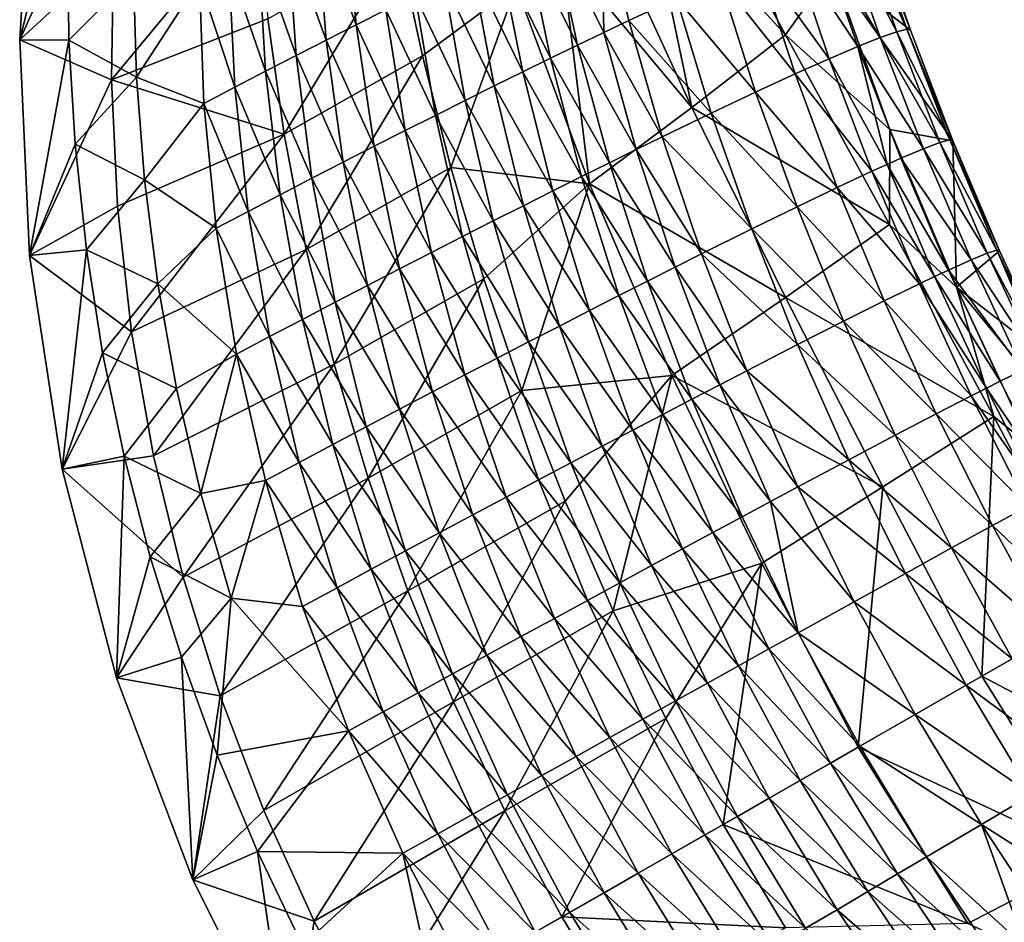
# Model space of a CAD drawing. Header units: metres. Extents: x 39 to 273, y -927 to -601.
# Tile 5 of 8: x 39 to 145, y -803 to -706. Entities that reach past the tile are written whole.
import ezdxf

# ---------------------------------------------------------------- set-up
doc = ezdxf.new("R2010")
doc.units = ezdxf.units.M

msp = doc.modelspace()

# ---------------------------------------------------------------- linework, layer by layer
at = {"layer": 'None'}
for points in [[(40.354069, -684.742981, 2.5), (38.988876, -707.931091, 2.5), (44.587238, -685.204163, 51.149139)], [(38.988876, -707.931091, 2.5), (40.354069, -684.742981, 2.5), (49.08503, -698.613831, 2.499999)], [(38.988876, -707.931091, 2.5), (44.159645, -696.474426, 57.288425), (44.587238, -685.204163, 51.149139)], [(110.441376, -687.144897, 3.988795), (121.406273, -707.39801, 4.231885), (106.224434, -690.819214, 10.776378)], [(126.429901, -700.339661, -6.143128), (121.406273, -707.39801, 4.231885), (110.441376, -687.144897, 3.988795)], [(106.224434, -690.819214, 10.776378), (111.33567, -715.206177, 19.275747), (101.817024, -694.552551, 17.399239)], [(121.406273, -707.39801, 4.231885), (111.33567, -715.206177, 19.275747), (106.224434, -690.819214, 10.776378)], [(49.08503, -698.613831, 2.499999), (64.568146, -693.297607, 34.917397), (48.865532, -712.233154, 2.499999)], [(64.568146, -693.297607, 34.917397), (65.69352, -705.682495, 38.590614), (48.865532, -712.233154, 2.499999)], [(74.050858, -693.444885, 58.822651), (70.959145, -695.00531, 60.079956), (75.219688, -706.318848, 65.107864)], [(78.407227, -704.716248, 63.77803), (74.050858, -693.444885, 58.822651), (75.219688, -706.318848, 65.107864)], [(101.847038, -707.149536, 56.362614), (101.61441, -693.460022, 48.214733), (96.287704, -695.9729, 52.888668)], [(101.847038, -707.149536, 56.362614), (104.5625, -705.853027, 53.923374), (101.61441, -693.460022, 48.214733)], [(104.5625, -705.853027, 53.923374), (109.673615, -703.447083, 48.66264), (101.61441, -693.460022, 48.214733)], [(70.959145, -695.00531, 60.079956), (67.833961, -696.596497, 61.204876), (71.991478, -707.954712, 66.294037)], [(75.219688, -706.318848, 65.107864), (70.959145, -695.00531, 60.079956), (71.991478, -707.954712, 66.294037)], [(111.33567, -715.206177, 19.275747), (97.214996, -698.338989, 23.846262), (101.817024, -694.552551, 17.399239)], [(130.741013, -695.001831, -6.618952), (134.863052, -706.892151, -3.541771), (126.429901, -700.339661, -6.143128)], [(133.382248, -707.056641, 12.261387), (129.202911, -695.160461, 8.685819), (127.444664, -695.744324, 16.103867)], [(130.306183, -694.912598, 1.092437), (129.202911, -695.160461, 8.685819), (134.46933, -706.794922, 4.416941)], [(129.202911, -695.160461, 8.685819), (133.382248, -707.056641, 12.261387), (134.46933, -706.794922, 4.416941)], [(134.46933, -706.794922, 4.416941), (134.863052, -706.892151, -3.541771), (130.306183, -694.912598, 1.092437)], [(134.863052, -706.892151, -3.541771), (130.741013, -695.001831, -6.618952), (130.306183, -694.912598, 1.092437)], [(99.033287, -708.504822, 58.668541), (96.287704, -695.9729, 52.888668), (93.489563, -697.311523, 55.037727)], [(99.033287, -708.504822, 58.668541), (101.847038, -707.149536, 56.362614), (96.287704, -695.9729, 52.888668)], [(127.444664, -695.744324, 16.103867), (125.050369, -696.659851, 23.290276), (131.614441, -707.675476, 19.928217)], [(131.614441, -707.675476, 19.928217), (133.382248, -707.056641, 12.261387), (127.444664, -695.744324, 16.103867)], [(44.159645, -696.474426, 57.288425), (38.988876, -707.931091, 2.5), (44.28109, -707.95636, 63.034916)], [(44.159645, -696.474426, 57.288425), (44.28109, -707.95636, 63.034916), (51.235657, -701.021912, 61.604969)], [(67.833961, -696.596497, 61.204876), (64.682053, -698.215576, 62.196568), (68.729805, -709.620728, 67.335388)], [(71.991478, -707.954712, 66.294037), (67.833961, -696.596497, 61.204876), (68.729805, -709.620728, 67.335388)], [(129.18457, -708.64624, 27.355217), (125.050369, -696.659851, 23.290276), (122.04425, -697.899597, 30.190371)], [(125.050369, -696.659851, 23.290276), (129.18457, -708.64624, 27.355217), (131.614441, -707.675476, 19.928217)], [(64.682053, -698.215576, 62.196568), (61.510231, -699.859619, 63.054485), (65.441971, -711.313538, 68.23111)], [(68.729805, -709.620728, 67.335388), (64.682053, -698.215576, 62.196568), (65.441971, -711.313538, 68.23111)], [(65.69352, -705.682495, 38.590614), (79.767525, -697.716553, 38.398468), (67.442085, -718.091187, 41.923546)], [(79.767525, -697.716553, 38.398468), (82.33857, -709.657471, 41.748531), (67.442085, -718.091187, 41.923546)], [(92.413628, -702.172058, 30.10371), (82.33857, -709.657471, 41.748531), (79.767525, -697.716553, 38.398468)], [(96.127739, -709.915894, 60.837116), (93.489563, -697.311523, 55.037727), (90.609886, -698.701416, 57.056919)], [(100.318527, -723.404968, 33.598019), (92.413628, -702.172058, 30.10371), (97.214996, -698.338989, 23.846262)], [(96.127739, -709.915894, 60.837116), (99.033287, -708.504822, 58.668541), (93.489563, -697.311523, 55.037727)], [(111.33567, -715.206177, 19.275747), (100.318527, -723.404968, 33.598019), (97.214996, -698.338989, 23.846262)], [(126.117081, -709.960266, 34.481987), (122.04425, -697.899597, 30.190371), (118.455734, -699.453247, 36.751694)], [(126.117081, -709.960266, 34.481987), (129.18457, -708.64624, 27.355217), (122.04425, -697.899597, 30.190371)], [(48.865532, -712.233154, 2.499999), (38.988876, -707.931091, 2.5), (49.08503, -698.613831, 2.499999)], [(93.137093, -711.379761, 62.86462), (90.609886, -698.701416, 57.056919), (87.655128, -700.139709, 58.943172)], [(93.137093, -711.379761, 62.86462), (96.127739, -709.915894, 60.837116), (90.609886, -698.701416, 57.056919)], [(61.510231, -699.859619, 63.054485), (58.325356, -701.525635, 63.778385), (62.135323, -713.029846, 68.980713)], [(65.441971, -711.313538, 68.23111), (61.510231, -699.859619, 63.054485), (62.135323, -713.029846, 68.980713)], [(90.068253, -712.89325, 64.747665), (87.655128, -700.139709, 58.943172), (84.631905, -701.623657, 60.693699)], [(90.068253, -712.89325, 64.747665), (93.137093, -711.379761, 62.86462), (87.655128, -700.139709, 58.943172)], [(122.442116, -711.605835, 41.25058), (118.455734, -699.453247, 36.751694), (114.319176, -701.307739, 42.924568)], [(122.442116, -711.605835, 41.25058), (126.117081, -709.960266, 34.481987), (118.455734, -699.453247, 36.751694)], [(126.429901, -700.339661, -6.143128), (132.646912, -717.563538, -2.131491), (121.406273, -707.39801, 4.231885)], [(126.429901, -700.339661, -6.143128), (134.863052, -706.892151, -3.541771), (139.433487, -718.787598, -1.207664)], [(139.433487, -718.787598, -1.207664), (132.646912, -717.563538, -2.131491), (126.429901, -700.339661, -6.143128)], [(51.235657, -701.021912, 61.604969), (44.28109, -707.95636, 63.034916), (51.554718, -711.940613, 66.673462)], [(58.325356, -701.525635, 63.778385), (51.235657, -701.021912, 61.604969), (51.554718, -711.940613, 66.673462)], [(58.817261, -714.766418, 69.584084), (58.325356, -701.525635, 63.778385), (51.554718, -711.940613, 66.673462)], [(62.135323, -713.029846, 68.980713), (58.325356, -701.525635, 63.778385), (58.817261, -714.766418, 69.584084)], [(118.195236, -713.567993, 47.606144), (114.319176, -701.307739, 42.924568), (109.673615, -703.447083, 48.66264)], [(118.195236, -713.567993, 47.606144), (122.442116, -711.605835, 41.25058), (114.319176, -701.307739, 42.924568)], [(86.928276, -714.453186, 66.483208), (84.631905, -701.623657, 60.693699), (81.546967, -703.150146, 62.306034)], [(85.399269, -721.682678, 44.755642), (82.33857, -709.657471, 41.748531), (92.413628, -702.172058, 30.10371)], [(86.928276, -714.453186, 66.483208), (90.068253, -712.89325, 64.747665), (84.631905, -701.623657, 60.693699)], [(100.318527, -723.404968, 33.598019), (85.399269, -721.682678, 44.755642), (92.413628, -702.172058, 30.10371)], [(83.724388, -716.056213, 68.068542), (81.546967, -703.150146, 62.306034), (78.407227, -704.716248, 63.77803)], [(83.724388, -716.056213, 68.068542), (86.928276, -714.453186, 66.483208), (81.546967, -703.150146, 62.306034)], [(113.41713, -715.828857, 53.497509), (109.673615, -703.447083, 48.66264), (104.5625, -705.853027, 53.923374)], [(113.41713, -715.828857, 53.497509), (118.195236, -713.567993, 47.606144), (109.673615, -703.447083, 48.66264)], [(48.865532, -712.233154, 2.499999), (65.69352, -705.682495, 38.590614), (67.442085, -718.091187, 41.923546)], [(80.463966, -717.698914, 69.501335), (78.407227, -704.716248, 63.77803), (75.219688, -706.318848, 65.107864)], [(80.463966, -717.698914, 69.501335), (83.724388, -716.056213, 68.068542), (78.407227, -704.716248, 63.77803)], [(77.154503, -719.377808, 70.77961), (75.219688, -706.318848, 65.107864), (71.991478, -707.954712, 66.294037)], [(77.154503, -719.377808, 70.77961), (80.463966, -717.698914, 69.501335), (75.219688, -706.318848, 65.107864)], [(108.153275, -718.367798, 58.877731), (104.5625, -705.853027, 53.923374), (101.847038, -707.149536, 56.362614)], [(108.153275, -718.367798, 58.877731), (113.41713, -715.828857, 53.497509), (104.5625, -705.853027, 53.923374)], [(133.382248, -707.056641, 12.261387), (139.088181, -718.693237, 6.973486), (134.46933, -706.794922, 4.416941)], [(139.088181, -718.693237, 6.973486), (139.350601, -718.692932, 2.891927), (134.46933, -706.794922, 4.416941)], [(134.46933, -706.794922, 4.416941), (139.350601, -718.692932, 2.891927), (134.863052, -706.892151, -3.541771)], [(105.354614, -719.734436, 61.362785), (101.847038, -707.149536, 56.362614), (99.033287, -708.504822, 58.668541)], [(105.354614, -719.734436, 61.362785), (108.153275, -718.367798, 58.877731), (101.847038, -707.149536, 56.362614)], [(121.406273, -707.39801, 4.231885), (132.615707, -727.810852, 4.178916), (111.33567, -715.206177, 19.275747)], [(132.646912, -717.563538, -2.131491), (132.615707, -727.810852, 4.178916), (121.406273, -707.39801, 4.231885)], [(129.18457, -708.64624, 27.355217), (136.266418, -719.641724, 22.945543), (131.614441, -707.675476, 19.928217)], [(131.614441, -707.675476, 19.928217), (138.02858, -718.978821, 15.047648), (133.382248, -707.056641, 12.261387)], [(136.266418, -719.641724, 22.945543), (138.02858, -718.978821, 15.047648), (131.614441, -707.675476, 19.928217)], [(138.02858, -718.978821, 15.047648), (139.088181, -718.693237, 6.973486), (133.382248, -707.056641, 12.261387)], [(139.350601, -718.692932, 2.891927), (139.433487, -718.787598, -1.207664), (134.863052, -706.892151, -3.541771)], [(38.988876, -707.931091, 2.5), (40.057995, -731.134644, 2.5), (44.28109, -707.95636, 63.034916)], [(40.057995, -731.134644, 2.5), (38.988876, -707.931091, 2.5), (48.865532, -712.233154, 2.499999)], [(44.28109, -707.95636, 63.034916), (40.057995, -731.134644, 2.5), (44.94458, -719.172363, 68.154602)], [(44.28109, -707.95636, 63.034916), (44.94458, -719.172363, 68.154602), (51.554718, -711.940613, 66.673462)], [(73.803612, -721.089417, 71.901772), (71.991478, -707.954712, 66.294037), (68.729805, -709.620728, 67.335388)], [(73.803612, -721.089417, 71.901772), (77.154503, -719.377808, 70.77961), (71.991478, -707.954712, 66.294037)], [(102.453545, -721.161743, 63.704636), (99.033287, -708.504822, 58.668541), (96.127739, -709.915894, 60.837116)], [(102.453545, -721.161743, 63.704636), (105.354614, -719.734436, 61.362785), (99.033287, -708.504822, 58.668541)], [(132.347412, -721.328918, 34.313568), (129.18457, -708.64624, 27.355217), (126.117081, -709.960266, 34.481987)], [(132.347412, -721.328918, 34.313568), (133.819901, -720.67572, 30.599131), (129.18457, -708.64624, 27.355217)], [(133.819901, -720.67572, 30.599131), (136.266418, -719.641724, 22.945543), (129.18457, -708.64624, 27.355217)], [(70.419006, -722.830078, 72.866585), (68.729805, -709.620728, 67.335388), (65.441971, -711.313538, 68.23111)], [(67.442085, -718.091187, 41.923546), (82.33857, -709.657471, 41.748531), (69.821175, -730.488953, 44.885761)], [(70.419006, -722.830078, 72.866585), (73.803612, -721.089417, 71.901772), (68.729805, -709.620728, 67.335388)], [(82.33857, -709.657471, 41.748531), (85.399269, -721.682678, 44.755642), (69.821175, -730.488953, 44.885761)], [(99.456909, -722.646484, 65.898834), (96.127739, -709.915894, 60.837116), (93.137093, -711.379761, 62.86462)], [(99.456909, -722.646484, 65.898834), (102.453545, -721.161743, 63.704636), (96.127739, -709.915894, 60.837116)], [(130.713501, -722.070862, 37.942345), (126.117081, -709.960266, 34.481987), (122.442116, -711.605835, 41.25058)], [(130.713501, -722.070862, 37.942345), (132.347412, -721.328918, 34.313568), (126.117081, -709.960266, 34.481987)], [(51.554718, -711.940613, 66.673462), (44.94458, -719.172363, 68.154602), (52.418201, -723.003784, 71.350105)], [(58.817261, -714.766418, 69.584084), (51.554718, -711.940613, 66.673462), (52.418201, -723.003784, 71.350105)], [(67.008484, -724.59613, 73.67321), (65.441971, -711.313538, 68.23111), (62.135323, -713.029846, 68.980713)], [(67.008484, -724.59613, 73.67321), (70.419006, -722.830078, 72.866585), (65.441971, -711.313538, 68.23111)], [(96.371788, -724.185303, 67.941277), (93.137093, -711.379761, 62.86462), (90.068253, -712.89325, 64.747665)], [(96.371788, -724.185303, 67.941277), (99.456909, -722.646484, 65.898834), (93.137093, -711.379761, 62.86462)], [(126.977814, -723.813843, 44.911793), (122.442116, -711.605835, 41.25058), (118.195236, -713.567993, 47.606144)], [(126.977814, -723.813843, 44.911793), (130.713501, -722.070862, 37.942345), (122.442116, -711.605835, 41.25058)], [(49.518398, -725.838684, 2.499999), (40.057995, -731.134644, 2.5), (48.865532, -712.233154, 2.499999)], [(67.442085, -718.091187, 41.923546), (49.518398, -725.838684, 2.499999), (48.865532, -712.233154, 2.499999)], [(62.135323, -713.029846, 68.980713), (58.817261, -714.766418, 69.584084), (63.579887, -726.383911, 74.321205)], [(63.579887, -726.383911, 74.321205), (67.008484, -724.59613, 73.67321), (62.135323, -713.029846, 68.980713)], [(93.205452, -725.774658, 69.828232), (90.068253, -712.89325, 64.747665), (86.928276, -714.453186, 66.483208)], [(93.205452, -725.774658, 69.828232), (96.371788, -724.185303, 67.941277), (90.068253, -712.89325, 64.747665)], [(122.649315, -725.888, 51.447456), (118.195236, -713.567993, 47.606144), (113.41713, -715.828857, 53.497509)], [(122.649315, -725.888, 51.447456), (126.977814, -723.813843, 44.911793), (118.195236, -713.567993, 47.606144)], [(60.141129, -728.189697, 74.810493), (58.817261, -714.766418, 69.584084), (52.418201, -723.003784, 71.350105)], [(58.817261, -714.766418, 69.584084), (60.141129, -728.189697, 74.810493), (63.579887, -726.383911, 74.321205)], [(89.965355, -727.411011, 71.556351), (86.928276, -714.453186, 66.483208), (83.724388, -716.056213, 68.068542)], [(89.965355, -727.411011, 71.556351), (93.205452, -725.774658, 69.828232), (86.928276, -714.453186, 66.483208)], [(111.33567, -715.206177, 19.275747), (121.427177, -735.66333, 20.384518), (100.318527, -723.404968, 33.598019)], [(132.615707, -727.810852, 4.178916), (121.427177, -735.66333, 20.384518), (111.33567, -715.206177, 19.275747)], [(86.659149, -729.090698, 73.122665), (83.724388, -716.056213, 68.068542), (80.463966, -717.698914, 69.501335)], [(86.659149, -729.090698, 73.122665), (89.965355, -727.411011, 71.556351), (83.724388, -716.056213, 68.068542)], [(117.769951, -728.273315, 57.493309), (113.41713, -715.828857, 53.497509), (108.153275, -718.367798, 58.877731)], [(117.769951, -728.273315, 57.493309), (122.649315, -725.888, 51.447456), (113.41713, -715.828857, 53.497509)], [(51.036949, -739.346802, 2.499999), (49.518398, -725.838684, 2.499999), (67.442085, -718.091187, 41.923546)], [(69.821175, -730.488953, 44.885761), (51.036949, -739.346802, 2.499999), (67.442085, -718.091187, 41.923546)], [(83.294617, -730.809814, 74.524597), (80.463966, -717.698914, 69.501335), (77.154503, -719.377808, 70.77961)], [(83.294617, -730.809814, 74.524597), (86.659149, -729.090698, 73.122665), (80.463966, -717.698914, 69.501335)], [(112.386879, -730.947083, 62.99794), (108.153275, -718.367798, 58.877731), (105.354614, -719.734436, 61.362785)], [(112.386879, -730.947083, 62.99794), (117.769951, -728.273315, 57.493309), (108.153275, -718.367798, 58.877731)], [(132.646912, -717.563538, -2.131491), (139.817078, -734.548523, 0.200634), (132.615707, -727.810852, 4.178916)], [(139.817078, -734.548523, 0.200634), (132.646912, -717.563538, -2.131491), (139.433487, -718.787598, -1.207664)], [(40.057995, -731.134644, 2.5), (46.171688, -730.527954, 72.837486), (44.94458, -719.172363, 68.154602)], [(44.94458, -719.172363, 68.154602), (46.171688, -730.527954, 72.837486), (52.418201, -723.003784, 71.350105)], [(79.879684, -732.564636, 75.759972), (77.154503, -719.377808, 70.77961), (73.803612, -721.089417, 71.901772)], [(79.879684, -732.564636, 75.759972), (83.294617, -730.809814, 74.524597), (77.154503, -719.377808, 70.77961)], [(138.02858, -718.978821, 15.047648), (136.266418, -719.641724, 22.945543), (143.12973, -730.873596, 17.008118)], [(138.02858, -718.978821, 15.047648), (144.152679, -730.552612, 8.733278), (139.088181, -718.693237, 6.973486)], [(138.02858, -718.978821, 15.047648), (143.12973, -730.873596, 17.008118), (144.152679, -730.552612, 8.733278)], [(139.088181, -718.693237, 6.973486), (144.390549, -730.541687, 4.555099), (139.350601, -718.692932, 2.891927)], [(144.152679, -730.552612, 8.733278), (144.390549, -730.541687, 4.555099), (139.088181, -718.693237, 6.973486)], [(144.390549, -730.541687, 4.555099), (144.444916, -730.630554, 0.362318), (139.350601, -718.692932, 2.891927)], [(144.444916, -730.630554, 0.362318), (139.433487, -718.787598, -1.207664), (139.350601, -718.692932, 2.891927)], [(144.444916, -730.630554, 0.362318), (139.817078, -734.548523, 0.200634), (139.433487, -718.787598, -1.207664)], [(109.522476, -732.384216, 65.532639), (105.354614, -719.734436, 61.362785), (102.453545, -721.161743, 63.704636)], [(109.522476, -732.384216, 65.532639), (112.386879, -730.947083, 62.99794), (105.354614, -719.734436, 61.362785)], [(136.266418, -719.641724, 22.945543), (133.819901, -720.67572, 30.599131), (141.386841, -731.590088, 25.111887)], [(136.266418, -719.641724, 22.945543), (141.386841, -731.590088, 25.111887), (143.12973, -730.873596, 17.008118)], [(76.422409, -734.351135, 76.827049), (73.803612, -721.089417, 71.901772), (70.419006, -722.830078, 72.866585)], [(76.422409, -734.351135, 76.827049), (79.879684, -732.564636, 75.759972), (73.803612, -721.089417, 71.901772)], [(106.551941, -733.883667, 67.915123), (102.453545, -721.161743, 63.704636), (99.456909, -722.646484, 65.898834)], [(106.551941, -733.883667, 67.915123), (109.522476, -732.384216, 65.532639), (102.453545, -721.161743, 63.704636)], [(137.463028, -733.389404, 36.786285), (132.347412, -721.328918, 34.313568), (130.713501, -722.070862, 37.942345)], [(138.941635, -732.694824, 32.970963), (133.819901, -720.67572, 30.599131), (132.347412, -721.328918, 34.313568)], [(137.463028, -733.389404, 36.786285), (138.941635, -732.694824, 32.970963), (132.347412, -721.328918, 34.313568)], [(133.819901, -720.67572, 30.599131), (138.941635, -732.694824, 32.970963), (141.386841, -731.590088, 25.111887)], [(69.821175, -730.488953, 44.885761), (85.399269, -721.682678, 44.755642), (72.835846, -742.837219, 47.448795)], [(85.399269, -721.682678, 44.755642), (88.948875, -733.658691, 47.357647), (72.835846, -742.837219, 47.448795)], [(88.948875, -733.658691, 47.357647), (85.399269, -721.682678, 44.755642), (100.318527, -723.404968, 33.598019)], [(103.482407, -735.441895, 70.140503), (99.456909, -722.646484, 65.898834), (96.371788, -724.185303, 67.941277)], [(103.482407, -735.441895, 70.140503), (106.551941, -733.883667, 67.915123), (99.456909, -722.646484, 65.898834)], [(135.818466, -734.176575, 40.513828), (130.713501, -722.070862, 37.942345), (126.977814, -723.813843, 44.911793)], [(135.818466, -734.176575, 40.513828), (137.463028, -733.389404, 36.786285), (130.713501, -722.070862, 37.942345)], [(52.418201, -723.003784, 71.350105), (46.171688, -730.527954, 72.837486), (53.84911, -734.180115, 75.599159)], [(60.141129, -728.189697, 74.810493), (52.418201, -723.003784, 71.350105), (53.84911, -734.180115, 75.599159)], [(72.930939, -736.165405, 77.72448), (70.419006, -722.830078, 72.866585), (67.008484, -724.59613, 73.67321)], [(72.930939, -736.165405, 77.72448), (76.422409, -734.351135, 76.827049), (70.419006, -722.830078, 72.866585)], [(93.049835, -745.663818, 49.53833), (88.948875, -733.658691, 47.357647), (100.318527, -723.404968, 33.598019)], [(100.318527, -723.404968, 33.598019), (109.178078, -744.05188, 35.904621), (93.049835, -745.663818, 49.53833)], [(121.427177, -735.66333, 20.384518), (109.178078, -744.05188, 35.904621), (100.318527, -723.404968, 33.598019)], [(69.413506, -738.003357, 78.451347), (67.008484, -724.59613, 73.67321), (63.579887, -726.383911, 74.321205)], [(69.413506, -738.003357, 78.451347), (72.930939, -736.165405, 77.72448), (67.008484, -724.59613, 73.67321)], [(100.321251, -737.055176, 72.204292), (96.371788, -724.185303, 67.941277), (93.205452, -725.774658, 69.828232)], [(100.321251, -737.055176, 72.204292), (103.482407, -735.441895, 70.140503), (96.371788, -724.185303, 67.941277)], [(132.048172, -736.020569, 47.671837), (126.977814, -723.813843, 44.911793), (122.649315, -725.888, 51.447456)], [(132.048172, -736.020569, 47.671837), (135.818466, -734.176575, 40.513828), (126.977814, -723.813843, 44.911793)], [(40.057995, -731.134644, 2.5), (49.518398, -725.838684, 2.499999), (51.036949, -739.346802, 2.499999)], [(97.076088, -738.719666, 74.102379), (93.205452, -725.774658, 69.828232), (89.965355, -727.411011, 71.556351)], [(97.076088, -738.719666, 74.102379), (100.321251, -737.055176, 72.204292), (93.205452, -725.774658, 69.828232)], [(127.667755, -738.208252, 54.37994), (122.649315, -725.888, 51.447456), (117.769951, -728.273315, 57.493309)], [(127.667755, -738.208252, 54.37994), (132.048172, -736.020569, 47.671837), (122.649315, -725.888, 51.447456)], [(63.579887, -726.383911, 74.321205), (60.141129, -728.189697, 74.810493), (65.878418, -739.860901, 79.007164)], [(65.878418, -739.860901, 79.007164), (69.413506, -738.003357, 78.451347), (63.579887, -726.383911, 74.321205)], [(93.7547, -740.431396, 75.831055), (89.965355, -727.411011, 71.556351), (86.659149, -729.090698, 73.122665)], [(93.7547, -740.431396, 75.831055), (97.076088, -738.719666, 74.102379), (89.965355, -727.411011, 71.556351)], [(132.615707, -727.810852, 4.178916), (143.82518, -748.451538, 3.802176), (121.427177, -735.66333, 20.384518)], [(139.817078, -734.548523, 0.200634), (143.82518, -748.451538, 3.802176), (132.615707, -727.810852, 4.178916)], [(62.334023, -741.733948, 79.391869), (60.141129, -728.189697, 74.810493), (53.84911, -734.180115, 75.599159)], [(60.141129, -728.189697, 74.810493), (62.334023, -741.733948, 79.391869), (65.878418, -739.860901, 79.007164)], [(122.720146, -740.717957, 60.577358), (117.769951, -728.273315, 57.493309), (112.386879, -730.947083, 62.99794)], [(122.720146, -740.717957, 60.577358), (127.667755, -738.208252, 54.37994), (117.769951, -728.273315, 57.493309)], [(90.365074, -742.186401, 77.387062), (86.659149, -729.090698, 73.122665), (83.294617, -730.809814, 74.524597)], [(90.365074, -742.186401, 77.387062), (93.7547, -740.431396, 75.831055), (86.659149, -729.090698, 73.122665)], [(40.057995, -731.134644, 2.5), (43.54969, -754.098938, 2.5), (46.171688, -730.527954, 72.837486)], [(43.54969, -754.098938, 2.5), (40.057995, -731.134644, 2.5), (51.036949, -739.346802, 2.499999)], [(43.54969, -754.098938, 2.5), (47.914478, -741.585449, 76.906067), (46.171688, -730.527954, 72.837486)], [(46.171688, -730.527954, 72.837486), (47.914478, -741.585449, 76.906067), (53.84911, -734.180115, 75.599159)], [(53.403992, -752.676086, 2.499999), (51.036949, -739.346802, 2.499999), (69.821175, -730.488953, 44.885761)], [(72.835846, -742.837219, 47.448795), (53.403992, -752.676086, 2.499999), (69.821175, -730.488953, 44.885761)], [(86.915352, -743.980469, 78.767548), (83.294617, -730.809814, 74.524597), (79.879684, -732.564636, 75.759972)], [(86.915352, -743.980469, 78.767548), (90.365074, -742.186401, 77.387062), (83.294617, -730.809814, 74.524597)], [(117.253693, -743.524658, 66.208252), (112.386879, -730.947083, 62.99794), (109.522476, -732.384216, 65.532639)], [(117.253693, -743.524658, 66.208252), (122.720146, -740.717957, 60.577358), (112.386879, -730.947083, 62.99794)], [(144.444916, -730.630554, 0.362318), (149.882462, -742.362671, 1.152276), (139.817078, -734.548523, 0.200634)], [(143.12973, -730.873596, 17.008118), (141.386841, -731.590088, 25.111887), (148.665756, -742.686157, 18.111546)], [(143.12973, -730.873596, 17.008118), (149.247849, -742.449951, 13.907353), (144.152679, -730.552612, 8.733278)], [(143.12973, -730.873596, 17.008118), (148.665756, -742.686157, 18.111546), (149.247849, -742.449951, 13.907353)], [(144.390549, -730.541687, 4.555099), (144.152679, -730.552612, 8.733278), (149.856995, -742.287964, 5.417639)], [(144.152679, -730.552612, 8.733278), (149.247849, -742.449951, 13.907353), (149.645264, -742.317078, 9.672698)], [(144.152679, -730.552612, 8.733278), (149.645264, -742.317078, 9.672698), (149.856995, -742.287964, 5.417639)], [(149.856995, -742.287964, 5.417639), (149.882462, -742.362671, 1.152276), (144.390549, -730.541687, 4.555099)], [(149.882462, -742.362671, 1.152276), (144.444916, -730.630554, 0.362318), (144.390549, -730.541687, 4.555099)], [(138.941635, -732.694824, 32.970963), (146.953827, -743.465759, 26.388615), (141.386841, -731.590088, 25.111887)], [(141.386841, -731.590088, 25.111887), (146.953827, -743.465759, 26.388615), (148.665756, -742.686157, 18.111546)], [(83.413834, -745.809326, 79.9701), (79.879684, -732.564636, 75.759972), (76.422409, -734.351135, 76.827049)], [(83.413834, -745.809326, 79.9701), (86.915352, -743.980469, 78.767548), (79.879684, -732.564636, 75.759972)], [(109.522476, -732.384216, 65.532639), (106.551941, -733.883667, 67.915123), (114.3424, -745.030884, 68.795296)], [(114.3424, -745.030884, 68.795296), (117.253693, -743.524658, 66.208252), (109.522476, -732.384216, 65.532639)], [(144.526535, -744.647583, 34.425102), (138.941635, -732.694824, 32.970963), (137.463028, -733.389404, 36.786285)], [(146.953827, -743.465759, 26.388615), (138.941635, -732.694824, 32.970963), (144.526535, -744.647583, 34.425102)], [(53.84911, -734.180115, 75.599159), (47.914478, -741.585449, 76.906067), (55.868328, -745.43219, 79.383812)], [(62.334023, -741.733948, 79.391869), (53.84911, -734.180115, 75.599159), (55.868328, -745.43219, 79.383812)], [(72.835846, -742.837219, 47.448795), (88.948875, -733.658691, 47.357647), (76.487892, -755.093872, 49.586765)], [(79.868927, -747.668823, 80.992767), (76.422409, -734.351135, 76.827049), (72.930939, -736.165405, 77.72448)], [(79.868927, -747.668823, 80.992767), (83.413834, -745.809326, 79.9701), (76.422409, -734.351135, 76.827049)], [(88.948875, -733.658691, 47.357647), (93.049835, -745.663818, 49.53833), (76.487892, -755.093872, 49.586765)], [(111.32177, -746.600708, 71.222298), (106.551941, -733.883667, 67.915123), (103.482407, -735.441895, 70.140503)], [(114.3424, -745.030884, 68.795296), (106.551941, -733.883667, 67.915123), (111.32177, -746.600708, 71.222298)], [(141.407928, -746.219299, 42.144413), (135.818466, -734.176575, 40.513828), (132.048172, -736.020569, 47.671837)], [(143.05188, -745.38562, 38.329082), (137.463028, -733.389404, 36.786285), (135.818466, -734.176575, 40.513828)], [(141.407928, -746.219299, 42.144413), (143.05188, -745.38562, 38.329082), (135.818466, -734.176575, 40.513828)], [(143.05188, -745.38562, 38.329082), (144.526535, -744.647583, 34.425102), (137.463028, -733.389404, 36.786285)], [(108.199188, -748.230286, 73.483932), (103.482407, -735.441895, 70.140503), (100.321251, -737.055176, 72.204292)], [(108.199188, -748.230286, 73.483932), (111.32177, -746.600708, 71.222298), (103.482407, -735.441895, 70.140503)], [(149.882462, -742.362671, 1.152276), (155.725296, -753.926453, 1.251065), (139.817078, -734.548523, 0.200634)], [(139.817078, -734.548523, 0.200634), (155.725296, -753.926453, 1.251065), (147.856461, -751.70929, 1.117316)], [(139.817078, -734.548523, 0.200634), (147.856461, -751.70929, 1.117316), (143.82518, -748.451538, 3.802176)], [(76.289169, -749.554443, 81.83403), (72.930939, -736.165405, 77.72448), (69.413506, -738.003357, 78.451347)], [(76.289169, -749.554443, 81.83403), (79.868927, -747.668823, 80.992767), (72.930939, -736.165405, 77.72448)], [(121.427177, -735.66333, 20.384518), (131.897903, -756.031616, 20.746317), (109.178078, -744.05188, 35.904621)], [(143.82518, -748.451538, 3.802176), (131.897903, -756.031616, 20.746317), (121.427177, -735.66333, 20.384518)], [(137.628891, -748.164795, 49.472965), (132.048172, -736.020569, 47.671837), (127.667755, -738.208252, 54.37994)], [(137.628891, -748.164795, 49.472965), (141.407928, -746.219299, 42.144413), (132.048172, -736.020569, 47.671837)], [(104.982262, -749.915649, 75.575264), (100.321251, -737.055176, 72.204292), (97.076088, -738.719666, 74.102379)], [(104.982262, -749.915649, 75.575264), (108.199188, -748.230286, 73.483932), (100.321251, -737.055176, 72.204292)], [(72.683167, -751.461853, 82.492859), (69.413506, -738.003357, 78.451347), (65.878418, -739.860901, 79.007164)], [(72.683167, -751.461853, 82.492859), (76.289169, -749.554443, 81.83403), (69.413506, -738.003357, 78.451347)], [(133.22673, -750.464111, 56.340958), (127.667755, -738.208252, 54.37994), (122.720146, -740.717957, 60.577358)], [(133.22673, -750.464111, 56.340958), (137.628891, -748.164795, 49.472965), (127.667755, -738.208252, 54.37994)], [(43.54969, -754.098938, 2.5), (51.036949, -739.346802, 2.499999), (53.403992, -752.676086, 2.499999)], [(101.678848, -751.652588, 77.491791), (97.076088, -738.719666, 74.102379), (93.7547, -740.431396, 75.831055)], [(101.678848, -751.652588, 77.491791), (104.982262, -749.915649, 75.575264), (97.076088, -738.719666, 74.102379)], [(65.878418, -739.860901, 79.007164), (62.334023, -741.733948, 79.391869), (69.059601, -753.386597, 82.968651)], [(69.059601, -753.386597, 82.968651), (72.683167, -751.461853, 82.492859), (65.878418, -739.860901, 79.007164)], [(98.297005, -753.436829, 79.229462), (93.7547, -740.431396, 75.831055), (90.365074, -742.186401, 77.387062)], [(98.297005, -753.436829, 79.229462), (101.678848, -751.652588, 77.491791), (93.7547, -740.431396, 75.831055)], [(128.244934, -753.09375, 62.683075), (122.720146, -740.717957, 60.577358), (117.253693, -743.524658, 66.208252)], [(128.244934, -753.09375, 62.683075), (133.22673, -750.464111, 56.340958), (122.720146, -740.717957, 60.577358)], [(47.914478, -741.585449, 76.906067), (43.54969, -754.098938, 2.5), (50.231182, -752.721619, 80.50219)], [(47.914478, -741.585449, 76.906067), (50.231182, -752.721619, 80.50219), (55.868328, -745.43219, 79.383812)], [(58.493092, -756.716553, 82.667351), (62.334023, -741.733948, 79.391869), (55.868328, -745.43219, 79.383812)], [(65.4272, -755.324158, 83.261292), (62.334023, -741.733948, 79.391869), (58.493092, -756.716553, 82.667351)], [(62.334023, -741.733948, 79.391869), (65.4272, -755.324158, 83.261292), (69.059601, -753.386597, 82.968651)], [(56.592316, -765.748413, 2.499999), (53.403992, -752.676086, 2.499999), (72.835846, -742.837219, 47.448795)], [(76.487892, -755.093872, 49.586765), (56.592316, -765.748413, 2.499999), (72.835846, -742.837219, 47.448795)], [(94.844986, -755.264038, 80.784637), (90.365074, -742.186401, 77.387062), (86.915352, -743.980469, 78.767548)], [(94.844986, -755.264038, 80.784637), (98.297005, -753.436829, 79.229462), (90.365074, -742.186401, 77.387062)], [(122.732651, -756.027161, 68.439178), (117.253693, -743.524658, 66.208252), (114.3424, -745.030884, 68.795296)], [(122.732651, -756.027161, 68.439178), (128.244934, -753.09375, 62.683075), (117.253693, -743.524658, 66.208252)], [(150.543564, -756.477478, 35.006111), (146.953827, -743.465759, 26.388615), (144.526535, -744.647583, 34.425102)], [(91.331223, -757.129761, 82.154182), (86.915352, -743.980469, 78.767548), (83.413834, -745.809326, 79.9701)], [(91.331223, -757.129761, 82.154182), (94.844986, -755.264038, 80.784637), (86.915352, -743.980469, 78.767548)], [(109.178078, -744.05188, 35.904621), (97.680984, -757.567383, 51.254414), (93.049835, -745.663818, 49.53833)], [(102.848412, -769.355225, 52.493973), (97.680984, -757.567383, 51.254414), (109.178078, -744.05188, 35.904621)], [(109.178078, -744.05188, 35.904621), (118.858727, -764.234436, 37.084946), (102.848412, -769.355225, 52.493973)], [(131.897903, -756.031616, 20.746317), (118.858727, -764.234436, 37.084946), (109.178078, -744.05188, 35.904621)], [(150.543564, -756.477478, 35.006111), (144.526535, -744.647583, 34.425102), (143.05188, -745.38562, 38.329082)], [(55.868328, -745.43219, 79.383812), (50.231182, -752.721619, 80.50219), (58.493092, -756.716553, 82.667351)], [(76.487892, -755.093872, 49.586765), (93.049835, -745.663818, 49.53833), (80.774986, -767.213928, 51.277061)], [(87.764282, -759.029419, 83.335403), (83.413834, -745.809326, 79.9701), (79.868927, -747.668823, 80.992767)], [(93.049835, -745.663818, 49.53833), (97.680984, -757.567383, 51.254414), (80.774986, -767.213928, 51.277061)], [(87.764282, -759.029419, 83.335403), (91.331223, -757.129761, 82.154182), (83.413834, -745.809326, 79.9701)], [(119.794395, -757.598572, 71.080254), (114.3424, -745.030884, 68.795296), (111.32177, -746.600708, 71.222298)], [(119.794395, -757.598572, 71.080254), (122.732651, -756.027161, 68.439178), (114.3424, -745.030884, 68.795296)], [(149.082047, -757.259705, 38.979809), (143.05188, -745.38562, 38.329082), (141.407928, -746.219299, 42.144413)], [(149.082047, -757.259705, 38.979809), (150.543564, -756.477478, 35.006111), (143.05188, -745.38562, 38.329082)], [(116.744301, -759.234619, 73.554932), (111.32177, -746.600708, 71.222298), (108.199188, -748.230286, 73.483932)], [(111.32177, -746.600708, 71.222298), (116.744301, -759.234619, 73.554932), (119.794395, -757.598572, 71.080254)], [(147.449188, -758.139709, 42.865173), (141.407928, -746.219299, 42.144413), (137.628891, -748.164795, 49.472965)], [(147.449188, -758.139709, 42.865173), (149.082047, -757.259705, 38.979809), (141.407928, -746.219299, 42.144413)], [(84.152885, -760.958313, 84.32608), (79.868927, -747.668823, 80.992767), (76.289169, -749.554443, 81.83403)], [(84.152885, -760.958313, 84.32608), (87.764282, -759.029419, 83.335403), (79.868927, -747.668823, 80.992767)], [(113.58989, -760.931091, 75.85743), (108.199188, -748.230286, 73.483932), (104.982262, -749.915649, 75.575264)], [(113.58989, -760.931091, 75.85743), (116.744301, -759.234619, 73.554932), (108.199188, -748.230286, 73.483932)], [(143.82518, -748.451538, 3.802176), (142.553787, -776.39563, 20.370127), (131.897903, -756.031616, 20.746317)], [(143.686111, -760.183533, 50.332649), (137.628891, -748.164795, 49.472965), (133.22673, -750.464111, 56.340958)], [(143.686111, -760.183533, 50.332649), (147.449188, -758.139709, 42.865173), (137.628891, -748.164795, 49.472965)], [(143.82518, -748.451538, 3.802176), (154.788605, -769.390747, 3.070055), (142.553787, -776.39563, 20.370127)], [(147.856461, -751.70929, 1.117316), (154.788605, -769.390747, 3.070055), (143.82518, -748.451538, 3.802176)], [(80.505852, -762.911743, 85.124489), (76.289169, -749.554443, 81.83403), (72.683167, -751.461853, 82.492859)], [(80.505852, -762.911743, 85.124489), (84.152885, -760.958313, 84.32608), (76.289169, -749.554443, 81.83403)], [(110.338959, -762.683716, 77.982384), (104.982262, -749.915649, 75.575264), (101.678848, -751.652588, 77.491791)], [(110.338959, -762.683716, 77.982384), (113.58989, -760.931091, 75.85743), (104.982262, -749.915649, 75.575264)], [(139.291748, -762.587891, 57.33466), (133.22673, -750.464111, 56.340958), (128.244934, -753.09375, 62.683075)], [(139.291748, -762.587891, 57.33466), (143.686111, -760.183533, 50.332649), (133.22673, -750.464111, 56.340958)], [(76.8321, -764.88501, 85.729393), (72.683167, -751.461853, 82.492859), (69.059601, -753.386597, 82.968651)], [(76.8321, -764.88501, 85.729393), (80.505852, -762.911743, 85.124489), (72.683167, -751.461853, 82.492859)], [(106.999527, -764.488159, 79.924873), (101.678848, -751.652588, 77.491791), (98.297005, -753.436829, 79.229462)], [(106.999527, -764.488159, 79.924873), (110.338959, -762.683716, 77.982384), (101.678848, -751.652588, 77.491791)], [(56.592316, -765.748413, 2.499999), (43.54969, -754.098938, 2.5), (53.403992, -752.676086, 2.499999)], [(43.54969, -754.098938, 2.5), (49.425598, -776.571655, 2.5), (50.231182, -752.721619, 80.50219)], [(50.231182, -752.721619, 80.50219), (49.425598, -776.571655, 2.5), (53.038033, -763.53894, 83.500328)], [(50.231182, -752.721619, 80.50219), (53.038033, -763.53894, 83.500328), (58.493092, -756.716553, 82.667351)], [(69.059601, -753.386597, 82.968651), (65.4272, -755.324158, 83.261292), (73.140594, -766.873291, 86.140045)], [(73.140594, -766.873291, 86.140045), (76.8321, -764.88501, 85.729393), (69.059601, -753.386597, 82.968651)], [(103.579849, -766.339844, 81.68045), (98.297005, -753.436829, 79.229462), (94.844986, -755.264038, 80.784637)], [(103.579849, -766.339844, 81.68045), (106.999527, -764.488159, 79.924873), (98.297005, -753.436829, 79.229462)], [(134.30983, -765.328186, 63.801952), (128.244934, -753.09375, 62.683075), (122.732651, -756.027161, 68.439178)], [(134.30983, -765.328186, 63.801952), (139.291748, -762.587891, 57.33466), (128.244934, -753.09375, 62.683075)], [(49.425598, -776.571655, 2.5), (43.54969, -754.098938, 2.5), (56.592316, -765.748413, 2.499999)], [(60.56551, -778.490662, 2.499999), (56.592316, -765.748413, 2.499999), (76.487892, -755.093872, 49.586765)], [(61.734489, -767.983582, 85.415474), (65.4272, -755.324158, 83.261292), (58.493092, -756.716553, 82.667351)], [(80.774986, -767.213928, 51.277061), (60.56551, -778.490662, 2.499999), (76.487892, -755.093872, 49.586765)], [(69.440384, -768.871826, 86.356186), (65.4272, -755.324158, 83.261292), (61.734489, -767.983582, 85.415474)], [(65.4272, -755.324158, 83.261292), (69.440384, -768.871826, 86.356186), (73.140594, -766.873291, 86.140045)], [(100.088371, -768.23407, 83.245117), (94.844986, -755.264038, 80.784637), (91.331223, -757.129761, 82.154182)], [(100.088371, -768.23407, 83.245117), (103.579849, -766.339844, 81.68045), (94.844986, -755.264038, 80.784637)], [(131.897903, -756.031616, 20.746317), (129.227493, -784.025391, 37.178787), (118.858727, -764.234436, 37.084946)], [(128.789917, -768.376526, 69.670616), (122.732651, -756.027161, 68.439178), (119.794395, -757.598572, 71.080254)], [(128.789917, -768.376526, 69.670616), (134.30983, -765.328186, 63.801952), (122.732651, -756.027161, 68.439178)], [(142.553787, -776.39563, 20.370127), (129.227493, -784.025391, 37.178787), (131.897903, -756.031616, 20.746317)], [(58.493092, -756.716553, 82.667351), (53.038033, -763.53894, 83.500328), (61.734489, -767.983582, 85.415474)], [(80.774986, -767.213928, 51.277061), (97.680984, -757.567383, 51.254414), (85.689919, -779.150208, 52.501076)], [(97.680984, -757.567383, 51.254414), (102.848412, -769.355225, 52.493973), (85.689919, -779.150208, 52.501076)], [(96.533707, -770.166138, 84.615379), (91.331223, -757.129761, 82.154182), (87.764282, -759.029419, 83.335403)], [(96.533707, -770.166138, 84.615379), (100.088371, -768.23407, 83.245117), (91.331223, -757.129761, 82.154182)], [(116.744301, -759.234619, 73.554932), (122.786942, -771.701904, 74.882721), (119.794395, -757.598572, 71.080254)], [(122.786942, -771.701904, 74.882721), (128.789917, -768.376526, 69.670616), (119.794395, -757.598572, 71.080254)], [(153.908295, -769.894714, 43.097572), (147.449188, -758.139709, 42.865173), (143.686111, -760.183533, 50.332649)], [(92.924644, -772.131165, 85.788223), (87.764282, -759.029419, 83.335403), (84.152885, -760.958313, 84.32608)], [(92.924644, -772.131165, 85.788223), (96.533707, -770.166138, 84.615379), (87.764282, -759.029419, 83.335403)], [(122.786942, -771.701904, 74.882721), (116.744301, -759.234619, 73.554932), (113.58989, -760.931091, 75.85743)], [(150.182709, -772.027771, 50.617538), (143.686111, -760.183533, 50.332649), (139.291748, -762.587891, 57.33466)], [(150.182709, -772.027771, 50.617538), (153.908295, -769.894714, 43.097572), (143.686111, -760.183533, 50.332649)], [(89.270111, -774.124268, 86.761131), (84.152885, -760.958313, 84.32608), (80.505852, -762.911743, 85.124489)], [(89.270111, -774.124268, 86.761131), (92.924644, -772.131165, 85.788223), (84.152885, -760.958313, 84.32608)], [(119.622818, -773.457947, 77.22625), (113.58989, -760.931091, 75.85743), (110.338959, -762.683716, 77.982384)], [(119.622818, -773.457947, 77.22625), (122.786942, -771.701904, 74.882721), (113.58989, -760.931091, 75.85743)], [(85.579132, -776.140442, 87.532097), (80.505852, -762.911743, 85.124489), (76.8321, -764.88501, 85.729393)], [(85.579132, -776.140442, 87.532097), (89.270111, -774.124268, 86.761131), (80.505852, -762.911743, 85.124489)], [(116.36068, -775.270447, 79.386917), (110.338959, -762.683716, 77.982384), (106.999527, -764.488159, 79.924873)], [(116.36068, -775.270447, 79.386917), (119.622818, -773.457947, 77.22625), (110.338959, -762.683716, 77.982384)], [(145.822937, -774.523926, 57.6703), (139.291748, -762.587891, 57.33466), (134.30983, -765.328186, 63.801952)], [(145.822937, -774.523926, 57.6703), (150.182709, -772.027771, 50.617538), (139.291748, -762.587891, 57.33466)], [(49.425598, -776.571655, 2.5), (56.40099, -774.344238, 85.998833), (53.038033, -763.53894, 83.500328)], [(53.038033, -763.53894, 83.500328), (56.40099, -774.344238, 85.998833), (61.734489, -767.983582, 85.415474)], [(81.860832, -778.174622, 88.099625), (76.8321, -764.88501, 85.729393), (73.140594, -766.873291, 86.140045)], [(81.860832, -778.174622, 88.099625), (85.579132, -776.140442, 87.532097), (76.8321, -764.88501, 85.729393)], [(118.858727, -764.234436, 37.084946), (108.522781, -780.94696, 53.243011), (102.848412, -769.355225, 52.493973)], [(113.008667, -777.134705, 81.359421), (106.999527, -764.488159, 79.924873), (103.579849, -766.339844, 81.68045)], [(113.008667, -777.134705, 81.359421), (116.36068, -775.270447, 79.386917), (106.999527, -764.488159, 79.924873)], [(118.858727, -764.234436, 37.084946), (114.704025, -792.340637, 53.499882), (108.522781, -780.94696, 53.243011)], [(129.227493, -784.025391, 37.178787), (114.704025, -792.340637, 53.499882), (118.858727, -764.234436, 37.084946)], [(60.56551, -778.490662, 2.499999), (49.425598, -776.571655, 2.5), (56.592316, -765.748413, 2.499999)], [(140.872726, -777.358093, 64.185104), (134.30983, -765.328186, 63.801952), (128.789917, -768.376526, 69.670616)], [(140.872726, -777.358093, 64.185104), (145.822937, -774.523926, 57.6703), (134.30983, -765.328186, 63.801952)], [(65.278992, -790.835938, 2.499999), (60.56551, -778.490662, 2.499999), (80.774986, -767.213928, 51.277061)], [(85.689919, -779.150208, 52.501076), (65.278992, -790.835938, 2.499999), (80.774986, -767.213928, 51.277061)], [(73.140594, -766.873291, 86.140045), (69.440384, -768.871826, 86.356186), (78.124413, -780.221802, 88.462738)], [(78.124413, -780.221802, 88.462738), (81.860832, -778.174622, 88.099625), (73.140594, -766.873291, 86.140045)], [(109.575127, -779.046021, 83.138924), (103.579849, -766.339844, 81.68045), (100.088371, -768.23407, 83.245117)], [(109.575127, -779.046021, 83.138924), (113.008667, -777.134705, 81.359421), (103.579849, -766.339844, 81.68045)], [(61.734489, -767.983582, 85.415474), (56.40099, -774.344238, 85.998833), (60.234951, -784.874573, 87.940536)], [(61.734489, -767.983582, 85.415474), (60.234951, -784.874573, 87.940536), (74.37912, -782.276794, 88.620979)], [(74.37912, -782.276794, 88.620979), (69.440384, -768.871826, 86.356186), (61.734489, -767.983582, 85.415474)], [(106.068619, -780.999573, 84.721085), (100.088371, -768.23407, 83.245117), (96.533707, -770.166138, 84.615379)], [(106.068619, -780.999573, 84.721085), (109.575127, -779.046021, 83.138924), (100.088371, -768.23407, 83.245117)], [(69.440384, -768.871826, 86.356186), (74.37912, -782.276794, 88.620979), (78.124413, -780.221802, 88.462738)], [(85.689919, -779.150208, 52.501076), (102.848412, -769.355225, 52.493973), (91.2202, -790.854553, 53.2449)], [(102.848412, -769.355225, 52.493973), (108.522781, -780.94696, 53.243011), (91.2202, -790.854553, 53.2449)], [(135.381744, -780.501892, 70.096581), (128.789917, -768.376526, 69.670616), (122.786942, -771.701904, 74.882721)], [(135.381744, -780.501892, 70.096581), (140.872726, -777.358093, 64.185104), (128.789917, -768.376526, 69.670616)], [(102.497879, -782.990356, 86.102036), (96.533707, -770.166138, 84.615379), (92.924644, -772.131165, 85.788223)], [(102.497879, -782.990356, 86.102036), (106.068619, -780.999573, 84.721085), (96.533707, -770.166138, 84.615379)], [(142.553787, -776.39563, 20.370127), (154.788605, -769.390747, 3.070055), (167.296005, -789.445923, 3.802176)], [(98.871803, -785.013428, 87.27845), (92.924644, -772.131165, 85.788223), (89.270111, -774.124268, 86.761131)], [(98.871803, -785.013428, 87.27845), (102.497879, -782.990356, 86.102036), (92.924644, -772.131165, 85.788223)], [(129.40509, -783.923767, 75.345421), (122.786942, -771.701904, 74.882721), (119.622818, -773.457947, 77.22625)], [(129.40509, -783.923767, 75.345421), (135.381744, -780.501892, 70.096581), (122.786942, -771.701904, 74.882721)], [(126.253204, -785.728333, 77.70462), (119.622818, -773.457947, 77.22625), (116.36068, -775.270447, 79.386917)], [(126.253204, -785.728333, 77.70462), (129.40509, -783.923767, 75.345421), (119.622818, -773.457947, 77.22625)], [(49.425598, -776.571655, 2.5), (57.621147, -798.305969, 2.5), (56.40099, -774.344238, 85.998833)], [(57.621147, -798.305969, 2.5), (60.234951, -784.874573, 87.940536), (56.40099, -774.344238, 85.998833)], [(95.19944, -787.063538, 88.247482), (89.270111, -774.124268, 86.761131), (85.579132, -776.140442, 87.532097)], [(95.19944, -787.063538, 88.247482), (98.871803, -785.013428, 87.27845), (89.270111, -774.124268, 86.761131)], [(145.822937, -774.523926, 57.6703), (140.872726, -777.358093, 64.185104), (152.809998, -786.198975, 57.33466)], [(123.002731, -787.589355, 79.87896), (116.36068, -775.270447, 79.386917), (113.008667, -777.134705, 81.359421)], [(123.002731, -787.589355, 79.87896), (126.253204, -785.728333, 77.70462), (116.36068, -775.270447, 79.386917)], [(57.621147, -798.305969, 2.5), (49.425598, -776.571655, 2.5), (60.56551, -778.490662, 2.499999)], [(91.489937, -789.13562, 89.006821), (85.579132, -776.140442, 87.532097), (81.860832, -778.174622, 88.099625)], [(91.489937, -789.13562, 89.006821), (95.19944, -787.063538, 88.247482), (85.579132, -776.140442, 87.532097)], [(129.227493, -784.025391, 37.178787), (142.553787, -776.39563, 20.370127), (154.720871, -795.894409, 20.746317)], [(154.720871, -795.894409, 20.746317), (142.553787, -776.39563, 20.370127), (167.296005, -789.445923, 3.802176)], [(119.661827, -789.502136, 81.862976), (113.008667, -777.134705, 81.359421), (109.575127, -779.046021, 83.138924)], [(119.661827, -789.502136, 81.862976), (123.002731, -787.589355, 79.87896), (113.008667, -777.134705, 81.359421)], [(140.872726, -777.358093, 64.185104), (135.381744, -780.501892, 70.096581), (147.924683, -789.108032, 63.801952)], [(152.809998, -786.198975, 57.33466), (140.872726, -777.358093, 64.185104), (147.924683, -789.108032, 63.801952)], [(65.278992, -790.835938, 2.499999), (57.621147, -798.305969, 2.5), (60.56551, -778.490662, 2.499999)], [(87.752556, -791.224304, 89.554688), (81.860832, -778.174622, 88.099625), (78.124413, -780.221802, 88.462738)], [(87.752556, -791.224304, 89.554688), (91.489937, -789.13562, 89.006821), (81.860832, -778.174622, 88.099625)], [(70.681221, -802.72467, 2.499999), (65.278992, -790.835938, 2.499999), (85.689919, -779.150208, 52.501076)], [(91.2202, -790.854553, 53.2449), (70.681221, -802.72467, 2.499999), (85.689919, -779.150208, 52.501076)], [(116.238884, -791.461914, 83.651688), (109.575127, -779.046021, 83.138924), (106.068619, -780.999573, 84.721085)], [(116.238884, -791.461914, 83.651688), (119.661827, -789.502136, 81.862976), (109.575127, -779.046021, 83.138924)], [(78.124413, -780.221802, 88.462738), (74.37912, -782.276794, 88.620979), (83.996613, -793.324463, 89.889839)], [(83.996613, -793.324463, 89.889839), (87.752556, -791.224304, 89.554688), (78.124413, -780.221802, 88.462738)], [(91.2202, -790.854553, 53.2449), (108.522781, -780.94696, 53.243011), (97.347313, -802.278015, 53.499901)], [(108.522781, -780.94696, 53.243011), (114.704025, -792.340637, 53.499882), (97.347313, -802.278015, 53.499901)], [(112.742493, -793.463745, 85.240616), (106.068619, -780.999573, 84.721085), (102.497879, -782.990356, 86.102036)], [(112.742493, -793.463745, 85.240616), (116.238884, -791.461914, 83.651688), (106.068619, -780.999573, 84.721085)], [(135.381744, -780.501892, 70.096581), (129.40509, -783.923767, 75.345421), (142.501358, -792.325073, 69.670616)], [(147.924683, -789.108032, 63.801952), (135.381744, -780.501892, 70.096581), (142.501358, -792.325073, 69.670616)], [(60.234951, -784.874573, 87.940536), (64.584953, -795.253784, 89.349136), (74.37912, -782.276794, 88.620979)], [(74.37912, -782.276794, 88.620979), (64.584953, -795.253784, 89.349136), (80.231468, -795.430664, 90.011551)], [(74.37912, -782.276794, 88.620979), (80.231468, -795.430664, 90.011551), (83.996613, -793.324463, 89.889839)], [(109.181427, -795.502563, 86.625763), (102.497879, -782.990356, 86.102036), (98.871803, -785.013428, 87.27845)], [(109.181427, -795.502563, 86.625763), (112.742493, -793.463745, 85.240616), (102.497879, -782.990356, 86.102036)], [(141.045792, -802.986572, 37.084946), (114.704025, -792.340637, 53.499882), (129.227493, -784.025391, 37.178787)], [(129.40509, -783.923767, 75.345421), (126.253204, -785.728333, 77.70462), (136.59462, -795.818481, 74.882721)], [(141.045792, -802.986572, 37.084946), (129.227493, -784.025391, 37.178787), (154.720871, -795.894409, 20.746317)], [(142.501358, -792.325073, 69.670616), (129.40509, -783.923767, 75.345421), (136.59462, -795.818481, 74.882721)], [(60.234951, -784.874573, 87.940536), (57.621147, -798.305969, 2.5), (64.584953, -795.253784, 89.349136)], [(105.564621, -797.573303, 87.803658), (98.871803, -785.013428, 87.27845), (95.19944, -787.063538, 88.247482)], [(105.564621, -797.573303, 87.803658), (109.181427, -795.502563, 86.625763), (98.871803, -785.013428, 87.27845)], [(126.253204, -785.728333, 77.70462), (123.002731, -787.589355, 79.87896), (133.478348, -797.658142, 77.22625)], [(136.59462, -795.818481, 74.882721), (126.253204, -785.728333, 77.70462), (133.478348, -797.658142, 77.22625)], [(101.901154, -799.670776, 88.771339), (95.19944, -787.063538, 88.247482), (91.489937, -789.13562, 89.006821)], [(101.901154, -799.670776, 88.771339), (105.564621, -797.573303, 87.803658), (95.19944, -787.063538, 88.247482)], [(123.002731, -787.589355, 79.87896), (119.661827, -789.502136, 81.862976), (130.263824, -799.553833, 79.386917)], [(133.478348, -797.658142, 77.22625), (123.002731, -787.589355, 79.87896), (130.263824, -799.553833, 79.386917)], [(98.200233, -801.789734, 89.52639), (91.489937, -789.13562, 89.006821), (87.752556, -791.224304, 89.554688)], [(98.200233, -801.789734, 89.52639), (101.901154, -799.670776, 88.771339), (91.489937, -789.13562, 89.006821)], [(147.924683, -789.108032, 63.801952), (142.501358, -792.325073, 69.670616), (155.405106, -800.531982, 62.683075)], [(119.661827, -789.502136, 81.862976), (116.238884, -791.461914, 83.651688), (126.959152, -801.500732, 81.359421)], [(130.263824, -799.553833, 79.386917), (119.661827, -789.502136, 81.862976), (126.959152, -801.500732, 81.359421)], [(57.621147, -798.305969, 2.5), (65.278992, -790.835938, 2.499999), (70.681221, -802.72467, 2.499999)], [(76.708855, -814.09436, 2.499999), (70.681221, -802.72467, 2.499999), (91.2202, -790.854553, 53.2449)], [(97.347313, -802.278015, 53.499901), (76.708855, -814.09436, 2.499999), (91.2202, -790.854553, 53.2449)], [(94.47113, -803.924744, 90.066902), (87.752556, -791.224304, 89.554688), (83.996613, -793.324463, 89.889839)], [(94.47113, -803.924744, 90.066902), (98.200233, -801.789734, 89.52639), (87.752556, -791.224304, 89.554688)], [(116.238884, -791.461914, 83.651688), (112.742493, -793.463745, 85.240616), (123.572617, -803.494202, 83.138924)], [(126.959152, -801.500732, 81.359421), (116.238884, -791.461914, 83.651688), (123.572617, -803.494202, 83.138924)], [(97.347313, -802.278015, 53.499901), (114.704025, -792.340637, 53.499882), (121.400528, -803.439331, 53.243011)], [(121.400528, -803.439331, 53.243011), (114.704025, -792.340637, 53.499882), (141.045792, -802.986572, 37.084946)], [(147.242096, -805.539001, 71.080254), (142.501358, -792.325073, 69.670616), (136.59462, -795.818481, 74.882721)], [(155.405106, -800.531982, 62.683075), (142.501358, -792.325073, 69.670616), (150.084778, -803.800659, 68.439178)], [(142.501358, -792.325073, 69.670616), (147.242096, -805.539001, 71.080254), (150.084778, -803.800659, 68.439178)], [(83.996613, -793.324463, 89.889839), (80.231468, -795.430664, 90.011551), (90.723228, -806.070557, 90.391525)], [(90.723228, -806.070557, 90.391525), (94.47113, -803.924744, 90.066902), (83.996613, -793.324463, 89.889839)], [(112.742493, -793.463745, 85.240616), (109.181427, -795.502563, 86.625763), (120.11274, -805.529175, 84.721085)], [(123.572617, -803.494202, 83.138924), (112.742493, -793.463745, 85.240616), (120.11274, -805.529175, 84.721085)], [(57.621147, -798.305969, 2.5), (68.042351, -819.056213, 2.5), (64.584953, -795.253784, 89.349136)], [(64.584953, -795.253784, 89.349136), (68.042351, -819.056213, 2.5), (69.411926, -805.363892, 90.200012)], [(64.584953, -795.253784, 89.349136), (69.411926, -805.363892, 90.200012), (80.231468, -795.430664, 90.011551)], [(80.231468, -795.430664, 90.011551), (69.411926, -805.363892, 90.200012), (83.494591, -810.209229, 90.499451)], [(80.231468, -795.430664, 90.011551), (86.965912, -808.221802, 90.499451), (90.723228, -806.070557, 90.391525)], [(83.494591, -810.209229, 90.499451), (86.965912, -808.221802, 90.499451), (80.231468, -795.430664, 90.011551)], [(109.181427, -795.502563, 86.625763), (105.564621, -797.573303, 87.803658), (116.588196, -807.600647, 86.102036)], [(120.11274, -805.529175, 84.721085), (109.181427, -795.502563, 86.625763), (116.588196, -807.600647, 86.102036)], [(144.287109, -807.341125, 73.554932), (136.59462, -795.818481, 74.882721), (133.478348, -797.658142, 77.22625)], [(144.287109, -807.341125, 73.554932), (147.242096, -805.539001, 71.080254), (136.59462, -795.818481, 74.882721)], [(141.045792, -802.986572, 37.084946), (154.720871, -795.894409, 20.746317), (166.985367, -815.235718, 20.384518)], [(105.564621, -797.573303, 87.803658), (101.901154, -799.670776, 88.771339), (113.007858, -809.703613, 87.27845)], [(116.588196, -807.600647, 86.102036), (105.564621, -797.573303, 87.803658), (113.007858, -809.703613, 87.27845)], [(141.227173, -809.202637, 75.85743), (133.478348, -797.658142, 77.22625), (130.263824, -799.553833, 79.386917)], [(141.227173, -809.202637, 75.85743), (144.287109, -807.341125, 73.554932), (133.478348, -797.658142, 77.22625)], [(68.042351, -819.056213, 2.5), (57.621147, -798.305969, 2.5), (70.681221, -802.72467, 2.499999)], [(101.901154, -799.670776, 88.771339), (98.200233, -801.789734, 89.52639), (109.380707, -811.832703, 88.247482)], [(113.007858, -809.703613, 87.27845), (101.901154, -799.670776, 88.771339), (109.380707, -811.832703, 88.247482)], [(138.069916, -811.118896, 77.982384), (130.263824, -799.553833, 79.386917), (126.959152, -801.500732, 81.359421)], [(138.069916, -811.118896, 77.982384), (141.227173, -809.202637, 75.85743), (130.263824, -799.553833, 79.386917)], [(98.200233, -801.789734, 89.52639), (94.47113, -803.924744, 90.066902), (105.715858, -813.982727, 89.006821)], [(109.380707, -811.832703, 88.247482), (98.200233, -801.789734, 89.52639), (105.715858, -813.982727, 89.006821)], [(123.572617, -803.494202, 83.138924), (134.823212, -813.085266, 79.924873), (126.959152, -801.500732, 81.359421)], [(134.823212, -813.085266, 79.924873), (138.069916, -811.118896, 77.982384), (126.959152, -801.500732, 81.359421)], [(70.681221, -802.72467, 2.499999), (76.708855, -814.09436, 2.499999), (68.042351, -819.056213, 2.5)], [(97.347313, -802.278015, 53.499901), (104.096893, -813.345154, 53.2449), (76.708855, -814.09436, 2.499999)], [(104.096893, -813.345154, 53.2449), (97.347313, -802.278015, 53.499901), (121.400528, -803.439331, 53.243011)]]:
    msp.add_3dface(points, dxfattribs=at)

doc.saveas('drawing.dxf')
